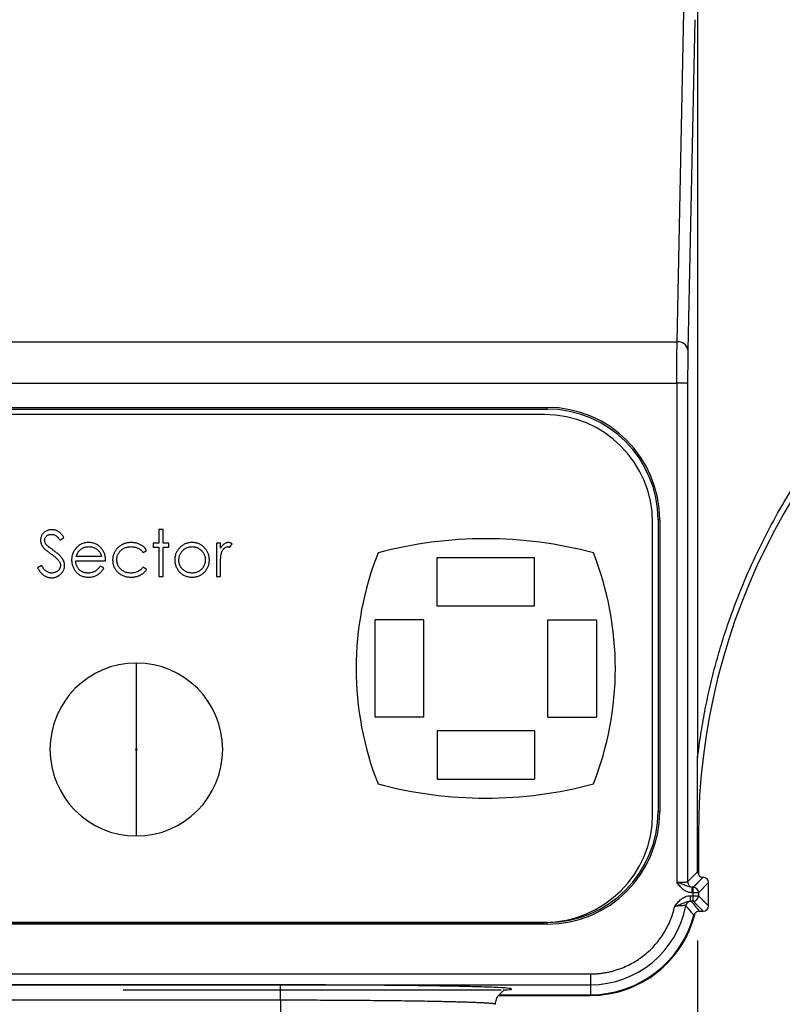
# Model space of a CAD drawing. Header units: millimetres. Extents: x 32 to 1365, y 32 to 1048.
# Tile 10 of 27: x 472 to 542, y 382 to 473. Entities that reach past the tile are written whole.
import ezdxf

# ---------------------------------------------------------------- set-up
doc = ezdxf.new("R2010")
doc.units = ezdxf.units.MM
doc.header["$LTSCALE"] = 5
doc.layers.add('DIMENSIONS', color=140, linetype='Continuous', lineweight=25)
doc.styles.add('SLDTEXTSTYLE0', font='TXT', dxfattribs={"width": 0.7})
doc.dimstyles.new('SLDDIMSTYLE1', dxfattribs={"dimtxt": 10.790039, "dimasz": 16.51, "dimexe": 0, "dimexo": 0.0625, "dimgap": 2.69751, "dimtad": 0, "dimtih": 1, "dimtoh": 1, "dimlfac": 0.5, "dimrnd": 1e-09, "dimzin": 12, "dimdsep": 46, "dimtxsty": 'SLDTEXTSTYLE0', "dimsah": 1, "dimcen": 0.09, "dimadec": 0, "dimazin": 3, "dimtfac": 1, "dimtofl": 0, "dimtmove": 0, "dimatfit": 3, "dimfxl": 0, "dimfrac": 2, "dimtolj": 1, "dimtzin": 12, "dimarcsym": 0})
doc.dimstyles.new('SLDDIMSTYLE2', dxfattribs={"dimtxt": 10.790039, "dimasz": 16.51, "dimexe": 0, "dimexo": 0.0625, "dimgap": 2.69751, "dimtad": 0, "dimtih": 1, "dimtoh": 1, "dimlfac": 0.5, "dimrnd": 1e-09, "dimzin": 12, "dimdsep": 46, "dimtxsty": 'SLDTEXTSTYLE0', "dimsah": 1, "dimcen": 0, "dimadec": 0, "dimazin": 3, "dimtfac": 1, "dimtofl": 0, "dimtmove": 0, "dimatfit": 3, "dimfxl": 0, "dimfrac": 2, "dimtolj": 1, "dimtzin": 12, "dimarcsym": 0})

# ---------------------------------------------------------------- blocks, each defined once
blk = doc.blocks.new('_D_2')
at = {"layer": 'DIMENSIONS'}
for p, q in [((665.642, 622.781), (665.642, 305.759)), ((534.572, 387.57), (534.572, 305.759)), ((534.572, 321.634), (569.197, 321.634)), ((583.818, 321.634), (580.194, 321.634)), ((580.194, 321.634), (580.194, 304.485)), ((615.881, 321.634), (619.504, 321.634)), ((619.504, 321.634), (619.504, 304.485)), ((665.642, 321.634), (630.502, 321.634)), ((580.194, 304.485), (583.818, 304.485)), ((619.504, 304.485), (615.881, 304.485))]:
    blk.add_line(p, q, dxfattribs=at)
for points in [[(534.572, 321.634), (551.082, 319.094), (551.082, 324.174)], [(665.642, 321.634), (649.132, 324.174), (649.132, 319.094)]]:
    blk.add_solid(points, dxfattribs=at)
at = {"layer": 'DIMENSIONS', "char_height": 10.5833, "attachment_point": 1, "style": 'SLDTEXTSTYLE0'}
for s, insert in [('65.5', (583.818, 337.693)), ('2.58', (583.818, 318.128))]:
    blk.add_mtext(s, dxfattribs=dict(at, insert=insert))
blk = doc.blocks.new('_D_7')
at = {"layer": 'DIMENSIONS'}
for p, q in [((402.712, 387.57), (402.712, 305.759)), ((534.572, 387.57), (534.572, 305.759)), ((402.712, 321.634), (438.107, 321.634)), ((452.728, 321.634), (449.104, 321.634)), ((449.104, 321.634), (449.104, 304.485)), ((484.791, 321.634), (488.415, 321.634)), ((488.415, 321.634), (488.415, 304.485)), ((534.572, 321.634), (499.412, 321.634)), ((449.104, 304.485), (452.728, 304.485)), ((488.415, 304.485), (484.791, 304.485))]:
    blk.add_line(p, q, dxfattribs=at)
for points in [[(402.712, 321.634), (419.222, 319.094), (419.222, 324.174)], [(534.572, 321.634), (518.062, 324.174), (518.062, 319.094)]]:
    blk.add_solid(points, dxfattribs=at)
at = {"layer": 'DIMENSIONS', "char_height": 10.5833, "attachment_point": 1, "style": 'SLDTEXTSTYLE0'}
for s, insert in [('65.9', (452.728, 337.693)), ('2.60', (452.728, 318.128))]:
    blk.add_mtext(s, dxfattribs=dict(at, insert=insert))
blk = doc.blocks.new('_D_11')
at = {"layer": 'DIMENSIONS'}
for p, q in [((357.029, 461.48), (270.77, 358.627)), ((197.558, 360.146), (193.935, 360.146)), ((193.935, 360.146), (193.935, 342.997)), ((229.622, 360.146), (233.245, 360.146)), ((233.245, 360.146), (233.245, 342.997)), ((270.77, 358.627), (239.02, 358.627)), ((193.935, 342.997), (197.558, 342.997)), ((233.245, 342.997), (229.622, 342.997))]:
    blk.add_line(p, q, dxfattribs=at)
blk.add_solid([(357.029, 461.48), (344.474, 450.462), (348.366, 447.198)], dxfattribs=at)
at = {"layer": 'DIMENSIONS', "char_height": 10.5833, "attachment_point": 1, "style": 'SLDTEXTSTYLE0'}
for s, insert in [('R113.9', (188.161, 376.204)), ('4.48', (197.558, 356.639))]:
    blk.add_mtext(s, dxfattribs=dict(at, insert=insert))

msp = doc.modelspace()

# ---------------------------------------------------------------- linework, layer by layer
for p, q in [((534.572, 475.049), (534.572, 404.515)), ((532.672, 442.984), (533.308, 473.55)), ((534.308, 472.784), (533.672, 442.218)), ((404.612, 442.984), (532.672, 442.984)), ((404.637, 439.153), (532.647, 439.153)), ((532.647, 439.153), (532.647, 392.969)), ((533.647, 439.153), (532.647, 439.153)), ((533.647, 439.153), (533.647, 392.994)), ((416.642, 436.904), (520.642, 436.904)), ((416.642, 436.747), (520.642, 436.747)), ((520.642, 436.747), (520.642, 436.904)), ((520.404, 436.247), (416.804, 436.247)), ((531.062, 426.485), (530.904, 426.485)), ((530.904, 426.485), (530.904, 399.49)), ((531.062, 426.485), (531.062, 399.49)), ((485.078, 425.589), (484.698, 425.589)), ((484.698, 425.589), (484.698, 424.341)), ((485.078, 424.341), (485.078, 425.589)), ((530.404, 399.247), (530.404, 426.247)), ((475.563, 424.612), (475.906, 424.872)), ((484.698, 424.341), (484.156, 424.341)), ((484.156, 424.341), (484.156, 423.961)), ((484.156, 423.961), (484.698, 423.961)), ((484.698, 423.961), (484.698, 421.247)), ((485.621, 424.341), (485.078, 424.341)), ((485.078, 421.247), (485.078, 423.961)), ((485.078, 423.961), (485.621, 423.961)), ((485.621, 423.961), (485.621, 424.341)), ((490.397, 424.341), (490.017, 424.341)), ((490.017, 424.341), (490.017, 421.247)), ((490.397, 423.885), (490.397, 424.341)), ((491.274, 423.96), (491.483, 424.289)), ((479.38, 423.092), (477.032, 423.092)), ((483.241, 423.472), (483.559, 423.67)), ((510.454, 418.497), (510.454, 422.997)), ((510.454, 422.997), (519.454, 422.997)), ((519.454, 418.497), (519.454, 422.997)), ((473.822, 422.278), (473.464, 422.064)), ((476.992, 422.712), (479.76, 422.712)), ((479.597, 422.047), (479.259, 422.224)), ((483.559, 421.907), (483.241, 422.115)), ((490.397, 421.247), (490.397, 422.287)), ((484.698, 421.247), (485.078, 421.247)), ((490.017, 421.247), (490.397, 421.247)), ((519.454, 418.497), (510.454, 418.497)), ((509.204, 417.247), (504.704, 417.247)), ((504.704, 408.247), (504.704, 417.247)), ((509.204, 417.247), (509.204, 408.247)), ((520.704, 417.247), (525.204, 417.247)), ((520.704, 408.247), (520.704, 417.247)), ((525.204, 417.247), (525.204, 408.247)), ((482.604, 405.31), (482.604, 413.247)), ((509.204, 408.247), (504.704, 408.247)), ((520.704, 408.247), (525.204, 408.247)), ((510.454, 406.997), (510.454, 402.497)), ((510.454, 406.997), (519.454, 406.997)), ((519.454, 406.997), (519.454, 402.497)), ((482.604, 397.247), (482.604, 405.184)), ((534.572, 393.92), (534.572, 404.515)), ((510.454, 402.497), (519.454, 402.497)), ((530.904, 399.49), (531.062, 399.49)), ((534.642, 397.313), (534.572, 397.313)), ((534.642, 397.313), (534.642, 393.665)), ((533.647, 392.994), (534.572, 393.92)), ((535.072, 393.42), (534.147, 392.494)), ((534.156, 392.486), (535.09, 393.42)), ((534.656, 391.986), (535.59, 392.92)), ((535.09, 393.42), (535.072, 393.42)), ((535.59, 390.776), (535.59, 392.92)), ((534.055, 392.486), (534.156, 392.486)), ((534.055, 391.986), (534.055, 392.486)), ((534.156, 391.986), (534.055, 391.986)), ((534.156, 391.986), (534.156, 392.486)), ((534.156, 391.71), (534.156, 391.986)), ((534.656, 391.986), (534.156, 391.986)), ((534.656, 391.986), (534.656, 391.71)), ((533.888, 391.71), (534.156, 391.71)), ((533.888, 391.71), (533.888, 391.211)), ((534.156, 391.211), (533.888, 391.211)), ((534.156, 391.211), (534.156, 391.71)), ((534.156, 391.71), (534.656, 391.71)), ((535.09, 390.277), (534.156, 391.211)), ((534.656, 391.71), (535.59, 390.776)), ((534.717, 390.277), (535.09, 390.277)), ((520.642, 389.228), (416.642, 389.228)), ((416.804, 389.247), (520.404, 389.247)), ((520.642, 389.07), (520.642, 389.228)), ((520.642, 389.07), (416.642, 389.07)), ((412.642, 384.472), (524.642, 384.472)), ((524.642, 384.472), (524.642, 383.472)), ((412.642, 383.472), (524.642, 383.472)), ((495.942, 383.456), (441.342, 383.456)), ((516.372, 382.977), (481.384, 382.977)), ((495.942, 382.035), (495.942, 383.456)), ((516.575, 382.989), (516.757, 382.999)), ((524.642, 383.472), (524.642, 382.547)), ((495.942, 382.035), (441.342, 382.035)), ((495.942, 382.035), (495.942, 378.695)), ((516.165, 382.477), (524.642, 382.477)), ((516.211, 382.547), (524.642, 382.547)), ((524.642, 382.477), (524.642, 382.547))]:
    msp.add_line(p, q)
for centre, radius, start, end in [((594.642, 397.313), 60, 123.95956, 180), ((532.765, 442.069), 0.919, 9.29481, 95.78932), ((520.642, 426.485), 10.419, 0, 90), ((520.642, 426.485), 10.262, 0, 90), ((520.404, 426.247), 10, 0, 90), ((514.954, 386.111), 38.637, 75.04418, 104.95582), ((532.137, 412.747), 29.183, 158.50906, 180), ((497.772, 412.747), 29.183, 338.50906, 21.49094), ((482.604, 405.247), 8, 90, 270), ((482.604, 405.247), 8, 270, 90), ((532.137, 412.747), 29.183, 180, 201.49094), ((514.954, 439.384), 38.637, 255.04418, 284.95582), ((520.404, 399.247), 10, 270, 0), ((520.642, 399.49), 10.419, 270, 0), ((520.642, 399.49), 10.262, 270, 0), ((534.147, 392.994), 0.5, 180.02044, 269.97956), ((534.155, 391.986), 0.5, 0.02044, 89.97956), ((533.98, 390.702), 0.5, 90.01623, 169.2198), ((534.155, 391.711), 0.5, 270.02044, 359.97956), ((524.642, 392.477), 9.005, 270, 349.23603), ((524.642, 392.477), 10, 270, 346.10199), ((524.642, 392.477), 9.93, 270, 344.99408)]:
    msp.add_arc(centre, radius, start, end)
for centre, major_axis in [((535.073, 393.92), (0.354, 0.354)), ((535.09, 392.92), (-0.354, -0.354)), ((535.09, 390.777), (-0.354, 0.354))]:
    msp.add_ellipse(centre, major_axis=major_axis, ratio=0.999695, start_param=2.356347, end_param=3.926839)
for points, knots in [([(534.572, 404.515), (534.617, 404.87), (534.705, 405.579), (534.862, 406.639), (535.036, 407.695), (535.228, 408.746), (535.439, 409.793), (535.669, 410.836), (535.917, 411.875), (536.183, 412.91), (536.468, 413.94), (536.771, 414.966), (537.093, 415.988), (538.014, 418.742), (539.798, 423.14), (542.923, 428.93), (546.651, 434.352), (549.987, 438.215), (552.539, 440.778), (554.102, 442.239), (555.713, 443.643), (557.374, 444.988), (559.082, 446.279), (560.258, 447.089), (560.847, 447.494)], [0, 0, 0, 0, 0.020652, 0.041272, 0.061867, 0.082443, 0.103006, 0.123564, 0.144122, 0.164687, 0.185266, 0.205865, 0.22649, 0.247148, 0.373556, 0.500005, 0.626413, 0.752862, 0.794132, 0.835301, 0.876421, 0.917542, 0.958718, 1, 1, 1, 1]), ([(532.647, 439.153), (532.647, 439.258), (532.647, 439.469), (532.648, 439.786), (532.648, 440.103), (532.649, 440.42), (532.651, 440.735), (532.652, 441.047), (532.654, 441.353), (532.657, 441.653), (532.659, 441.944), (532.662, 442.225), (532.665, 442.493), (532.668, 442.749), (532.671, 442.905), (532.672, 442.984)], [0, 0, 0, 0, 0.072045, 0.144903, 0.218574, 0.293058, 0.368355, 0.444465, 0.521387, 0.599123, 0.677672, 0.757034, 0.83721, 0.918198, 1, 1, 1, 1]), ([(533.672, 442.218), (533.671, 442.153), (533.668, 442.025), (533.665, 441.815), (533.661, 441.592), (533.658, 441.356), (533.656, 441.106), (533.653, 440.76), (533.65, 440.305), (533.647, 439.736), (533.647, 439.348), (533.647, 439.153)], [0, 0, 0, 0, 0.084022, 0.167185, 0.249933, 0.332715, 0.41598, 0.500168, 0.667244, 0.832653, 1, 1, 1, 1]), ([(474.778, 425.589), (474.731, 425.587), (474.639, 425.584), (474.502, 425.56), (474.371, 425.517), (474.247, 425.461), (474.133, 425.39), (474.029, 425.308), (473.942, 425.21), (473.866, 425.104), (473.808, 424.987), (473.766, 424.864), (473.74, 424.734), (473.737, 424.646), (473.735, 424.601)], [0, 0, 0, 0, 0.088011, 0.173453, 0.258981, 0.344477, 0.428624, 0.510285, 0.591203, 0.672539, 0.75372, 0.83422, 0.916215, 1, 1, 1, 1]), ([(475.906, 424.872), (475.882, 424.905), (475.835, 424.97), (475.762, 425.06), (475.691, 425.143), (475.621, 425.217), (475.551, 425.284), (475.483, 425.342), (475.415, 425.393), (475.327, 425.449), (475.214, 425.505), (475.073, 425.554), (474.927, 425.584), (474.828, 425.587), (474.778, 425.589)], [0, 0, 0, 0, 0.08781, 0.171287, 0.249314, 0.322873, 0.391692, 0.456396, 0.516354, 0.573206, 0.68117, 0.786748, 0.892767, 1, 1, 1, 1]), ([(474.115, 424.619), (474.117, 424.655), (474.121, 424.727), (474.155, 424.829), (474.211, 424.922), (474.288, 425.003), (474.38, 425.071), (474.488, 425.12), (474.608, 425.15), (474.692, 425.153), (474.736, 425.155)], [0, 0, 0, 0, 0.119226, 0.234105, 0.349644, 0.471586, 0.597629, 0.724097, 0.856927, 1, 1, 1, 1]), ([(474.736, 425.155), (474.771, 425.153), (474.84, 425.151), (474.941, 425.131), (475.037, 425.097), (475.115, 425.058), (475.176, 425.018), (475.225, 424.981), (475.275, 424.937), (475.328, 424.885), (475.384, 424.828), (475.441, 424.762), (475.502, 424.69), (475.542, 424.639), (475.563, 424.612)], [0, 0, 0, 0, 0.101455, 0.200408, 0.298802, 0.39856, 0.451527, 0.511449, 0.576801, 0.647817, 0.725816, 0.810371, 0.901531, 1, 1, 1, 1]), ([(473.735, 424.601), (473.736, 424.572), (473.737, 424.515), (473.748, 424.43), (473.767, 424.347), (473.794, 424.266), (473.826, 424.185), (473.868, 424.107), (473.916, 424.03), (473.953, 423.981), (473.972, 423.956)], [0, 0, 0, 0, 0.122447, 0.244606, 0.366278, 0.487333, 0.611736, 0.737441, 0.866493, 1, 1, 1, 1]), ([(473.972, 423.956), (473.985, 423.94), (474.015, 423.905), (474.069, 423.85), (474.137, 423.789), (474.217, 423.721), (474.31, 423.645), (474.417, 423.563), (474.536, 423.473), (474.621, 423.412), (474.666, 423.381)], [0, 0, 0, 0, 0.069218, 0.154169, 0.25448, 0.371643, 0.504432, 0.652918, 0.818465, 1, 1, 1, 1]), ([(474.394, 424.072), (474.369, 424.096), (474.322, 424.143), (474.26, 424.214), (474.211, 424.283), (474.174, 424.35), (474.147, 424.417), (474.13, 424.484), (474.117, 424.551), (474.116, 424.596), (474.115, 424.619)], [0, 0, 0, 0, 0.165744, 0.313927, 0.446588, 0.565884, 0.677061, 0.785254, 0.892715, 1, 1, 1, 1]), ([(474.963, 423.65), (474.925, 423.677), (474.853, 423.729), (474.751, 423.802), (474.661, 423.866), (474.584, 423.923), (474.519, 423.972), (474.466, 424.012), (474.425, 424.044), (474.403, 424.064), (474.394, 424.072)], [0, 0, 0, 0, 0.198317, 0.375062, 0.531211, 0.666498, 0.781906, 0.875048, 0.947406, 1, 1, 1, 1]), ([(476.968, 423.818), (476.94, 423.78), (476.883, 423.705), (476.811, 423.585), (476.749, 423.461), (476.699, 423.334), (476.66, 423.202), (476.632, 423.066), (476.616, 422.927), (476.613, 422.833), (476.612, 422.785)], [0, 0, 0, 0, 0.127652, 0.253422, 0.376704, 0.499449, 0.622572, 0.746232, 0.871955, 1, 1, 1, 1]), ([(478.177, 424.395), (478.115, 424.393), (477.995, 424.389), (477.818, 424.363), (477.652, 424.317), (477.495, 424.254), (477.348, 424.172), (477.209, 424.073), (477.082, 423.954), (477.006, 423.864), (476.968, 423.818)], [0, 0, 0, 0, 0.133158, 0.260241, 0.383675, 0.50466, 0.625357, 0.746411, 0.871165, 1, 1, 1, 1]), ([(477.032, 423.092), (477.042, 423.127), (477.063, 423.193), (477.1, 423.289), (477.14, 423.378), (477.184, 423.461), (477.232, 423.537), (477.284, 423.606), (477.339, 423.67), (477.379, 423.707), (477.4, 423.725)], [0, 0, 0, 0, 0.145333, 0.282482, 0.414465, 0.541291, 0.6615, 0.77742, 0.890016, 1, 1, 1, 1]), ([(477.4, 423.725), (477.428, 423.748), (477.484, 423.794), (477.573, 423.854), (477.667, 423.903), (477.765, 423.945), (477.867, 423.976), (477.973, 423.999), (478.084, 424.013), (478.159, 424.014), (478.197, 424.015)], [0, 0, 0, 0, 0.125961, 0.249331, 0.370902, 0.494008, 0.615838, 0.740859, 0.868908, 1, 1, 1, 1]), ([(479.423, 423.786), (479.384, 423.835), (479.306, 423.93), (479.173, 424.054), (479.032, 424.16), (478.88, 424.246), (478.718, 424.313), (478.547, 424.36), (478.365, 424.39), (478.241, 424.393), (478.177, 424.395)], [0, 0, 0, 0, 0.129891, 0.255257, 0.377248, 0.497742, 0.61812, 0.740967, 0.86796, 1, 1, 1, 1]), ([(478.197, 424.015), (478.243, 424.014), (478.335, 424.012), (478.472, 423.988), (478.606, 423.953), (478.734, 423.902), (478.854, 423.841), (478.964, 423.769), (479.061, 423.689), (479.146, 423.597), (479.22, 423.493), (479.283, 423.374), (479.339, 423.24), (479.366, 423.143), (479.38, 423.092)], [0, 0, 0, 0, 0.085526, 0.16996, 0.254613, 0.339732, 0.423362, 0.503109, 0.580405, 0.6556, 0.732499, 0.814769, 0.90376, 1, 1, 1, 1]), ([(479.76, 422.712), (479.758, 422.765), (479.755, 422.868), (479.739, 423.02), (479.712, 423.164), (479.674, 423.302), (479.628, 423.434), (479.57, 423.558), (479.503, 423.677), (479.45, 423.749), (479.423, 423.786)], [0, 0, 0, 0, 0.137842, 0.270382, 0.39846, 0.52275, 0.643826, 0.763745, 0.881478, 1, 1, 1, 1]), ([(482.143, 424.395), (482.102, 424.394), (482.022, 424.393), (481.904, 424.382), (481.789, 424.367), (481.677, 424.342), (481.568, 424.313), (481.461, 424.276), (481.358, 424.233), (481.258, 424.183), (481.162, 424.127), (481.07, 424.066), (480.984, 424), (480.905, 423.928), (480.829, 423.852), (480.76, 423.77), (480.694, 423.683), (480.635, 423.591), (480.583, 423.495), (480.537, 423.397), (480.498, 423.297), (480.467, 423.195), (480.44, 423.092), (480.425, 422.985), (480.412, 422.878), (480.411, 422.805), (480.411, 422.768)], [0, 0, 0, 0, 0.045769, 0.090405, 0.134022, 0.177193, 0.219957, 0.262249, 0.304554, 0.346762, 0.38863, 0.430157, 0.470985, 0.511317, 0.551813, 0.592449, 0.633145, 0.67459, 0.715827, 0.756474, 0.796993, 0.837169, 0.877364, 0.917864, 0.958709, 1, 1, 1, 1]), ([(480.791, 422.802), (480.792, 422.844), (480.794, 422.925), (480.813, 423.045), (480.841, 423.161), (480.883, 423.27), (480.936, 423.377), (481.002, 423.477), (481.078, 423.573), (481.166, 423.663), (481.263, 423.746), (481.367, 423.817), (481.477, 423.879), (481.593, 423.929), (481.715, 423.967), (481.843, 423.995), (481.977, 424.011), (482.068, 424.014), (482.115, 424.015)], [0, 0, 0, 0, 0.061906, 0.122282, 0.181243, 0.239687, 0.298403, 0.358078, 0.419262, 0.482458, 0.54645, 0.609183, 0.671752, 0.734538, 0.798031, 0.863079, 0.930478, 1, 1, 1, 1]), ([(482.115, 424.015), (482.173, 424.013), (482.286, 424.01), (482.451, 423.984), (482.607, 423.942), (482.754, 423.883), (482.891, 423.806), (483.018, 423.711), (483.137, 423.601), (483.206, 423.516), (483.241, 423.472)], [0, 0, 0, 0, 0.134005, 0.26153, 0.385391, 0.506636, 0.626494, 0.747416, 0.871676, 1, 1, 1, 1]), ([(483.559, 423.67), (483.535, 423.708), (483.489, 423.782), (483.407, 423.884), (483.318, 423.976), (483.221, 424.057), (483.115, 424.129), (482.999, 424.195), (482.871, 424.252), (482.735, 424.303), (482.592, 424.345), (482.444, 424.373), (482.294, 424.392), (482.193, 424.394), (482.143, 424.395)], [0, 0, 0, 0, 0.080267, 0.158563, 0.234587, 0.309802, 0.386398, 0.466024, 0.549934, 0.637951, 0.72809, 0.817919, 0.908731, 1, 1, 1, 1]), ([(486.588, 423.883), (486.554, 423.844), (486.487, 423.767), (486.401, 423.642), (486.327, 423.512), (486.268, 423.377), (486.221, 423.237), (486.188, 423.091), (486.168, 422.94), (486.165, 422.837), (486.164, 422.785)], [0, 0, 0, 0, 0.128411, 0.253759, 0.377286, 0.498912, 0.621321, 0.744762, 0.871081, 1, 1, 1, 1]), ([(486.544, 422.783), (486.545, 422.825), (486.547, 422.907), (486.565, 423.028), (486.593, 423.145), (486.631, 423.257), (486.683, 423.364), (486.745, 423.466), (486.819, 423.564), (486.902, 423.656), (486.993, 423.74), (487.091, 423.813), (487.192, 423.876), (487.298, 423.927), (487.409, 423.966), (487.524, 423.994), (487.643, 424.012), (487.724, 424.014), (487.765, 424.015)], [0, 0, 0, 0, 0.065164, 0.128232, 0.190209, 0.251687, 0.312668, 0.374443, 0.437599, 0.502359, 0.567416, 0.63022, 0.69162, 0.752601, 0.812835, 0.873956, 0.936154, 1, 1, 1, 1]), ([(487.767, 424.395), (487.709, 424.394), (487.594, 424.391), (487.427, 424.365), (487.267, 424.326), (487.115, 424.269), (486.97, 424.197), (486.834, 424.108), (486.704, 424.005), (486.627, 423.924), (486.588, 423.883)], [0, 0, 0, 0, 0.1313, 0.258712, 0.382089, 0.503564, 0.625181, 0.747287, 0.871502, 1, 1, 1, 1]), ([(487.765, 424.015), (487.806, 424.014), (487.886, 424.011), (488.005, 423.994), (488.12, 423.966), (488.231, 423.927), (488.336, 423.876), (488.438, 423.813), (488.535, 423.74), (488.626, 423.656), (488.711, 423.565), (488.783, 423.466), (488.847, 423.364), (488.898, 423.257), (488.937, 423.145), (488.965, 423.028), (488.983, 422.907), (488.985, 422.825), (488.986, 422.783)], [0, 0, 0, 0, 0.063427, 0.125645, 0.186359, 0.247027, 0.307631, 0.36905, 0.431875, 0.496953, 0.56203, 0.625207, 0.687231, 0.748232, 0.80973, 0.871726, 0.934815, 1, 1, 1, 1]), ([(488.942, 423.885), (488.903, 423.926), (488.825, 424.006), (488.696, 424.11), (488.56, 424.198), (488.416, 424.271), (488.264, 424.326), (488.105, 424.365), (487.939, 424.391), (487.825, 424.394), (487.767, 424.395)], [0, 0, 0, 0, 0.128486, 0.253129, 0.375307, 0.496196, 0.617866, 0.741668, 0.868249, 1, 1, 1, 1]), ([(489.366, 422.785), (489.365, 422.837), (489.362, 422.94), (489.342, 423.092), (489.309, 423.238), (489.262, 423.379), (489.203, 423.514), (489.129, 423.644), (489.043, 423.769), (488.976, 423.846), (488.942, 423.885)], [0, 0, 0, 0, 0.129366, 0.255435, 0.378632, 0.501466, 0.623494, 0.746166, 0.871843, 1, 1, 1, 1]), ([(491.152, 424.395), (491.118, 424.393), (491.05, 424.39), (490.949, 424.367), (490.851, 424.329), (490.753, 424.276), (490.659, 424.205), (490.568, 424.116), (490.479, 424.009), (490.425, 423.928), (490.397, 423.885)], [0, 0, 0, 0, 0.107158, 0.213886, 0.324683, 0.439459, 0.561633, 0.693888, 0.839941, 1, 1, 1, 1]), ([(490.465, 423.348), (490.473, 423.376), (490.488, 423.43), (490.514, 423.507), (490.543, 423.578), (490.574, 423.644), (490.608, 423.705), (490.644, 423.76), (490.682, 423.809), (490.737, 423.865), (490.807, 423.924), (490.896, 423.976), (490.987, 424.009), (491.049, 424.013), (491.08, 424.015)], [0, 0, 0, 0, 0.08796, 0.171717, 0.250668, 0.325882, 0.396881, 0.463575, 0.52807, 0.589688, 0.704809, 0.808662, 0.906193, 1, 1, 1, 1]), ([(491.08, 424.015), (491.094, 424.014), (491.124, 424.013), (491.17, 424.002), (491.221, 423.983), (491.256, 423.968), (491.274, 423.96)], [0, 0, 0, 0, 0.205017, 0.43977, 0.704861, 1, 1, 1, 1]), ([(491.483, 424.289), (491.454, 424.305), (491.4, 424.336), (491.315, 424.37), (491.233, 424.391), (491.178, 424.393), (491.152, 424.395)], [0, 0, 0, 0, 0.279676, 0.536477, 0.774722, 1, 1, 1, 1]), ([(474.666, 423.381), (474.71, 423.349), (474.796, 423.286), (474.919, 423.194), (475.03, 423.103), (475.132, 423.018), (475.221, 422.935), (475.302, 422.857), (475.37, 422.781), (475.41, 422.73), (475.429, 422.706)], [0, 0, 0, 0, 0.160916, 0.311864, 0.451624, 0.581074, 0.700802, 0.81047, 0.909721, 1, 1, 1, 1]), ([(475.96, 422.284), (475.958, 422.338), (475.952, 422.447), (475.91, 422.608), (475.843, 422.77), (475.765, 422.901), (475.688, 423.008), (475.617, 423.092), (475.536, 423.178), (475.443, 423.267), (475.339, 423.36), (475.225, 423.455), (475.098, 423.552), (475.009, 423.617), (474.963, 423.65)], [0, 0, 0, 0, 0.091505, 0.18546, 0.283652, 0.388732, 0.445767, 0.508091, 0.575665, 0.648679, 0.727604, 0.812227, 0.903028, 1, 1, 1, 1]), ([(490.397, 422.287), (490.397, 422.351), (490.397, 422.473), (490.401, 422.647), (490.406, 422.805), (490.414, 422.946), (490.422, 423.071), (490.434, 423.178), (490.447, 423.27), (490.459, 423.324), (490.465, 423.348)], [0, 0, 0, 0, 0.179823, 0.343762, 0.491834, 0.624109, 0.7414, 0.843062, 0.929145, 1, 1, 1, 1]), ([(473.464, 422.064), (473.486, 422.023), (473.529, 421.945), (473.599, 421.833), (473.669, 421.731), (473.741, 421.637), (473.814, 421.552), (473.89, 421.476), (473.966, 421.409), (474.045, 421.351), (474.126, 421.301), (474.209, 421.257), (474.293, 421.221), (474.381, 421.191), (474.47, 421.167), (474.562, 421.151), (474.656, 421.14), (474.719, 421.139), (474.751, 421.138)], [0, 0, 0, 0, 0.082462, 0.160389, 0.234627, 0.304962, 0.372025, 0.435706, 0.496296, 0.554178, 0.610759, 0.666206, 0.72128, 0.775841, 0.830822, 0.886304, 0.942792, 1, 1, 1, 1]), ([(474.751, 421.573), (474.708, 421.575), (474.621, 421.579), (474.493, 421.614), (474.369, 421.67), (474.25, 421.749), (474.135, 421.849), (474.025, 421.972), (473.919, 422.116), (473.855, 422.223), (473.822, 422.278)], [0, 0, 0, 0, 0.106389, 0.213103, 0.322567, 0.437678, 0.561453, 0.695354, 0.840996, 1, 1, 1, 1]), ([(475.581, 422.29), (475.579, 422.259), (475.576, 422.198), (475.557, 422.107), (475.523, 422.02), (475.479, 421.935), (475.421, 421.856), (475.35, 421.785), (475.269, 421.721), (475.175, 421.669), (475.075, 421.626), (474.97, 421.595), (474.862, 421.576), (474.788, 421.574), (474.751, 421.573)], [0, 0, 0, 0, 0.076033, 0.150665, 0.227284, 0.306018, 0.386166, 0.467334, 0.551657, 0.639844, 0.729912, 0.81907, 0.908736, 1, 1, 1, 1]), ([(474.751, 421.138), (474.793, 421.139), (474.874, 421.141), (474.993, 421.158), (475.108, 421.185), (475.218, 421.222), (475.323, 421.27), (475.424, 421.329), (475.519, 421.399), (475.609, 421.478), (475.691, 421.564), (475.763, 421.656), (475.825, 421.751), (475.874, 421.851), (475.913, 421.953), (475.94, 422.061), (475.958, 422.171), (475.96, 422.246), (475.96, 422.284)], [0, 0, 0, 0, 0.06698, 0.131741, 0.195337, 0.257813, 0.319762, 0.382419, 0.446046, 0.511331, 0.576499, 0.638854, 0.699886, 0.759744, 0.81908, 0.878225, 0.938516, 1, 1, 1, 1]), ([(475.429, 422.706), (475.452, 422.672), (475.496, 422.607), (475.544, 422.503), (475.575, 422.397), (475.579, 422.325), (475.581, 422.29)], [0, 0, 0, 0, 0.271444, 0.522842, 0.765277, 1, 1, 1, 1]), ([(476.612, 422.785), (476.613, 422.735), (476.616, 422.634), (476.635, 422.486), (476.667, 422.341), (476.714, 422.201), (476.771, 422.064), (476.842, 421.931), (476.926, 421.803), (477.022, 421.68), (477.129, 421.565), (477.248, 421.466), (477.377, 421.381), (477.516, 421.311), (477.665, 421.258), (477.824, 421.22), (477.992, 421.197), (478.108, 421.194), (478.168, 421.193)], [0, 0, 0, 0, 0.061017, 0.12108, 0.180068, 0.23919, 0.298706, 0.358881, 0.420369, 0.483448, 0.546566, 0.608699, 0.670186, 0.731865, 0.795203, 0.860371, 0.928421, 1, 1, 1, 1]), ([(478.12, 421.573), (478.082, 421.574), (478.005, 421.575), (477.894, 421.591), (477.786, 421.616), (477.684, 421.651), (477.586, 421.696), (477.493, 421.751), (477.406, 421.817), (477.322, 421.891), (477.248, 421.974), (477.181, 422.062), (477.125, 422.157), (477.079, 422.257), (477.041, 422.362), (477.014, 422.474), (476.997, 422.592), (476.994, 422.672), (476.992, 422.712)], [0, 0, 0, 0, 0.064996, 0.127669, 0.188951, 0.249055, 0.309071, 0.369222, 0.430175, 0.492602, 0.555347, 0.616963, 0.678171, 0.739247, 0.801609, 0.865524, 0.931615, 1, 1, 1, 1]), ([(479.259, 422.224), (479.231, 422.182), (479.178, 422.103), (479.093, 421.997), (479.014, 421.908), (478.934, 421.837), (478.851, 421.779), (478.763, 421.728), (478.667, 421.682), (478.564, 421.643), (478.456, 421.612), (478.346, 421.589), (478.234, 421.575), (478.158, 421.573), (478.12, 421.573)], [0, 0, 0, 0, 0.110204, 0.207935, 0.294694, 0.369732, 0.440831, 0.514251, 0.59139, 0.672274, 0.754341, 0.836121, 0.917408, 1, 1, 1, 1]), ([(478.168, 421.193), (478.221, 421.194), (478.326, 421.196), (478.478, 421.214), (478.622, 421.244), (478.758, 421.285), (478.886, 421.339), (479.007, 421.404), (479.122, 421.479), (479.23, 421.565), (479.333, 421.664), (479.428, 421.779), (479.518, 421.906), (479.57, 421.999), (479.597, 422.047)], [0, 0, 0, 0, 0.091199, 0.178106, 0.261328, 0.341557, 0.420008, 0.498097, 0.5754, 0.653645, 0.734126, 0.818339, 0.90663, 1, 1, 1, 1]), ([(480.411, 422.768), (480.412, 422.715), (480.415, 422.608), (480.439, 422.453), (480.476, 422.303), (480.53, 422.16), (480.598, 422.022), (480.682, 421.892), (480.78, 421.766), (480.893, 421.65), (481.016, 421.542), (481.15, 421.448), (481.291, 421.369), (481.44, 421.304), (481.597, 421.254), (481.761, 421.219), (481.934, 421.196), (482.051, 421.194), (482.111, 421.193)], [0, 0, 0, 0, 0.062366, 0.123016, 0.18218, 0.241315, 0.30026, 0.359833, 0.421027, 0.48433, 0.548024, 0.610609, 0.672995, 0.73555, 0.798904, 0.863665, 0.930441, 1, 1, 1, 1]), ([(482.117, 421.573), (482.056, 421.575), (481.936, 421.578), (481.761, 421.609), (481.594, 421.659), (481.439, 421.729), (481.295, 421.817), (481.167, 421.923), (481.056, 422.045), (480.961, 422.181), (480.886, 422.328), (480.831, 422.482), (480.797, 422.641), (480.793, 422.748), (480.791, 422.802)], [0, 0, 0, 0, 0.090995, 0.178471, 0.263762, 0.348667, 0.432135, 0.513403, 0.594976, 0.677471, 0.759679, 0.840035, 0.919475, 1, 1, 1, 1]), ([(482.111, 421.193), (482.15, 421.193), (482.228, 421.194), (482.343, 421.204), (482.455, 421.218), (482.563, 421.238), (482.668, 421.264), (482.769, 421.297), (482.868, 421.335), (482.963, 421.379), (483.054, 421.428), (483.14, 421.483), (483.223, 421.541), (483.299, 421.605), (483.371, 421.673), (483.439, 421.746), (483.502, 421.824), (483.54, 421.879), (483.559, 421.907)], [0, 0, 0, 0, 0.069989, 0.138173, 0.205171, 0.270235, 0.334578, 0.397462, 0.460097, 0.522258, 0.583527, 0.644144, 0.704068, 0.763043, 0.821803, 0.880931, 0.940367, 1, 1, 1, 1]), ([(483.241, 422.115), (483.204, 422.072), (483.132, 421.987), (483.01, 421.877), (482.881, 421.782), (482.743, 421.705), (482.598, 421.646), (482.444, 421.603), (482.283, 421.577), (482.173, 421.574), (482.117, 421.573)], [0, 0, 0, 0, 0.131436, 0.258143, 0.380628, 0.501558, 0.622702, 0.744553, 0.870019, 1, 1, 1, 1]), ([(486.164, 422.785), (486.165, 422.733), (486.167, 422.629), (486.19, 422.477), (486.224, 422.329), (486.273, 422.187), (486.337, 422.049), (486.414, 421.917), (486.506, 421.789), (486.61, 421.668), (486.725, 421.557), (486.85, 421.46), (486.982, 421.377), (487.124, 421.31), (487.273, 421.257), (487.43, 421.219), (487.596, 421.197), (487.709, 421.194), (487.767, 421.193)], [0, 0, 0, 0, 0.062337, 0.123182, 0.183034, 0.242866, 0.302517, 0.363315, 0.425069, 0.489042, 0.553087, 0.615445, 0.677286, 0.739175, 0.801676, 0.865365, 0.931258, 1, 1, 1, 1]), ([(487.765, 421.573), (487.71, 421.574), (487.602, 421.577), (487.444, 421.609), (487.293, 421.657), (487.15, 421.725), (487.017, 421.81), (486.898, 421.913), (486.793, 422.033), (486.704, 422.166), (486.633, 422.311), (486.581, 422.463), (486.55, 422.621), (486.546, 422.729), (486.544, 422.783)], [0, 0, 0, 0, 0.08559, 0.168953, 0.251283, 0.334069, 0.416351, 0.497655, 0.580166, 0.664159, 0.748512, 0.831821, 0.915267, 1, 1, 1, 1]), ([(488.986, 422.783), (488.984, 422.729), (488.98, 422.621), (488.949, 422.463), (488.897, 422.311), (488.825, 422.167), (488.736, 422.033), (488.632, 421.913), (488.512, 421.811), (488.38, 421.725), (488.237, 421.657), (488.085, 421.609), (487.928, 421.577), (487.82, 421.574), (487.765, 421.573)], [0, 0, 0, 0, 0.084748, 0.168209, 0.251534, 0.336098, 0.420107, 0.50234, 0.583995, 0.666292, 0.749092, 0.831017, 0.914394, 1, 1, 1, 1]), ([(487.767, 421.193), (487.824, 421.194), (487.937, 421.197), (488.101, 421.22), (488.258, 421.257), (488.407, 421.31), (488.548, 421.377), (488.68, 421.46), (488.805, 421.557), (488.92, 421.668), (489.024, 421.789), (489.116, 421.917), (489.193, 422.049), (489.256, 422.187), (489.306, 422.329), (489.34, 422.477), (489.362, 422.629), (489.365, 422.733), (489.366, 422.785)], [0, 0, 0, 0, 0.068492, 0.134134, 0.197903, 0.260483, 0.322146, 0.383778, 0.446215, 0.510341, 0.574395, 0.636226, 0.697102, 0.756828, 0.816735, 0.876663, 0.937584, 1, 1, 1, 1]), ([(482.604, 405.184), (482.598, 405.185), (482.584, 405.186), (482.555, 405.201), (482.537, 405.238), (482.546, 405.277), (482.564, 405.297), (482.584, 405.308), (482.597, 405.309), (482.604, 405.31)], [0, 0, 0, 0, 0.103353, 0.206706, 0.49562, 0.647834, 0.793302, 0.895028, 1, 1, 1, 1]), ([(482.604, 405.31), (482.611, 405.309), (482.624, 405.308), (482.654, 405.293), (482.672, 405.256), (482.663, 405.217), (482.645, 405.197), (482.625, 405.186), (482.611, 405.185), (482.604, 405.184)], [0, 0, 0, 0, 0.103353, 0.206706, 0.49562, 0.647834, 0.793302, 0.895028, 1, 1, 1, 1]), ([(532.647, 392.969), (532.691, 392.969), (532.782, 392.969), (532.922, 392.97), (533.065, 392.971), (533.208, 392.974), (533.343, 392.976), (533.464, 392.98), (533.561, 392.984), (533.63, 392.989), (533.641, 392.992), (533.647, 392.994)], [0, 0, 0, 0, 0.084949, 0.176442, 0.274479, 0.379056, 0.490174, 0.60783, 0.732021, 0.862746, 1, 1, 1, 1]), ([(534.055, 392.486), (533.885, 392.485), (533.717, 392.545), (533.396, 392.682), (533.277, 392.734), (532.989, 392.847), (532.821, 392.907), (532.647, 392.969)], [0, 0, 0, 0, 0.5, 0.5, 0.75, 0.75, 1, 1, 1, 1]), ([(534.055, 391.986), (534.007, 391.988), (533.909, 391.991), (533.716, 392.03), (533.481, 392.12), (533.187, 392.313), (532.907, 392.605), (532.734, 392.847), (532.647, 392.969)], [0, 0, 0, 0, 0.081111, 0.164304, 0.32791, 0.500731, 0.750009, 1, 1, 1, 1]), ([(534.147, 392.494), (534.144, 392.493), (534.139, 392.491), (534.108, 392.489), (534.073, 392.487), (534.055, 392.486)], [0, 0, 0, 0, 0.334035, 0.665969, 1, 1, 1, 1]), ([(532.454, 390.728), (532.545, 390.848), (532.726, 391.087), (532.991, 391.359), (533.24, 391.531), (533.445, 391.63), (533.662, 391.698), (533.813, 391.706), (533.888, 391.71)], [0, 0, 0, 0, 0.2501299, 0.499112, 0.6249884, 0.7497944, 0.8763517, 1, 1, 1, 1]), ([(532.454, 390.728), (532.625, 390.788), (532.794, 390.848), (533.089, 390.96), (533.214, 391.012), (533.435, 391.104), (533.531, 391.143), (533.716, 391.196), (533.803, 391.211), (533.888, 391.211)], [0, 0, 0, 0, 0.25, 0.25, 0.5, 0.5, 0.75, 0.75, 1, 1, 1, 1]), ([(533.888, 391.211), (533.906, 391.21), (533.941, 391.208), (533.972, 391.205), (533.977, 391.203), (533.98, 391.202)], [0, 0, 0, 0, 0.334164, 0.666047, 1, 1, 1, 1]), ([(533.98, 391.202), (534.104, 391.051), (534.356, 390.742), (534.595, 390.434), (534.717, 390.277)], [0, 0, 0, 0, 0.49051, 1, 1, 1, 1]), ([(524.642, 384.472), (524.768, 384.474), (525.018, 384.477), (525.392, 384.504), (525.764, 384.548), (526.132, 384.609), (526.498, 384.687), (526.861, 384.783), (527.541, 384.997), (528.511, 385.421), (529.67, 386.198), (530.682, 387.16), (531.363, 388.088), (531.802, 388.876), (532.072, 389.473), (532.295, 390.09), (532.401, 390.515), (532.454, 390.728)], [0, 0, 0, 0, 0.034858, 0.069533, 0.1041, 0.138635, 0.173217, 0.207921, 0.242823, 0.371329, 0.500021, 0.628521, 0.75722, 0.818083, 0.878559, 0.939061, 1, 1, 1, 1]), ([(533.489, 390.795), (533.486, 390.796), (533.482, 390.798), (533.453, 390.799), (533.4, 390.798), (533.313, 390.795), (533.183, 390.789), (533.026, 390.778), (532.849, 390.765), (532.655, 390.748), (532.522, 390.735), (532.454, 390.728)], [0, 0, 0, 0, 0.08198, 0.164571, 0.247877, 0.37222, 0.496202, 0.618973, 0.746588, 0.869971, 1, 1, 1, 1]), ([(534.234, 389.906), (534.11, 390.058), (533.868, 390.356), (533.613, 390.651), (533.489, 390.795)], [0, 0, 0, 0, 0.512004, 1, 1, 1, 1]), ([(534.717, 390.277), (534.607, 390.277), (534.499, 390.24), (534.325, 390.106), (534.262, 390.012), (534.234, 389.906)], [0, 0, 0, 0, 0.5, 0.5, 1, 1, 1, 1]), ([(516.757, 382.999), (516.82, 383.003), (517.304, 383.03), (517.444, 383.083), (517.086, 383.156), (515.847, 383.227), (513.857, 383.292), (511.179, 383.349), (507.912, 383.395), (504.189, 383.43), (500.146, 383.452), (497.343, 383.455), (495.942, 383.456)], [0, 0, 0, 0, 0.016372, 0.125671, 0.23497, 0.344269, 0.453564, 0.562857, 0.672146, 0.781433, 0.890712, 1, 1, 1, 1]), ([(515.854, 381.661), (515.865, 381.761), (515.888, 381.96), (516.02, 382.311), (516.264, 382.644), (516.501, 382.836), (516.591, 382.89), (516.565, 382.894), (516.561, 382.895)], [0, 0, 0, 0, 0.110149, 0.221355, 0.44534, 0.682743, 0.950827, 1, 1, 1, 1]), ([(515.854, 381.661), (515.852, 381.666), (515.848, 381.674), (515.814, 381.686), (515.762, 381.698), (515.691, 381.709), (515.601, 381.721), (515.495, 381.732), (515.372, 381.743), (515.235, 381.753), (515.083, 381.764), (514.919, 381.774), (514.743, 381.783), (514.556, 381.793), (514.358, 381.802), (514.152, 381.811), (513.937, 381.82), (513.716, 381.829), (513.487, 381.837), (513.253, 381.845), (513.014, 381.853), (512.771, 381.86), (512.525, 381.867), (512.276, 381.874), (512.025, 381.881), (511.773, 381.888), (511.521, 381.894), (511.268, 381.9), (511.016, 381.905), (510.766, 381.911), (510.517, 381.916), (510.27, 381.921), (509.785, 381.93), (509.036, 381.943), (507.982, 381.959), (506.883, 381.974), (505.744, 381.987), (504.572, 381.998), (503.373, 382.008), (502.153, 382.016), (500.919, 382.023), (499.676, 382.029), (498.429, 382.032), (497.184, 382.035), (496.355, 382.035), (495.942, 382.035)], [0, 0, 0, 0, 0.021124, 0.041916, 0.062376, 0.082502, 0.102296, 0.121757, 0.140885, 0.159681, 0.178144, 0.196273, 0.21407, 0.231534, 0.248665, 0.265463, 0.281928, 0.29806, 0.313859, 0.329324, 0.344457, 0.359256, 0.373723, 0.387856, 0.401656, 0.415122, 0.428256, 0.441056, 0.453522, 0.465656, 0.477456, 0.488923, 0.500056, 0.543811, 0.587186, 0.630181, 0.672796, 0.71503, 0.756883, 0.798355, 0.839447, 0.880157, 0.920486, 0.960434, 1, 1, 1, 1])]:
    msp.add_open_spline(points, degree=3, knots=knots)

# ---------------------------------------------------------------- dimensions: what is measured, and where the dimension line sits
at = {"layer": 'DIMENSIONS'}
dim = msp.add_radius_dim(center=(503.399, 636.009), mpoint=(357.029, 461.48), dimstyle='SLDDIMSTYLE2', dxfattribs=at)
dim.commit()
dim.dimension.update_dxf_attribs({"geometry": '_D_11', "text_midpoint": (213.59, 358.627), "dimtype": 164})
dim = msp.add_linear_dim(base=(665.6423, 321.6343), p1=(534.5724, 393.9197), p2=(665.6423, 629.1308), dimstyle='SLDDIMSTYLE1', dxfattribs=at)
dim.commit()
dim.dimension.update_dxf_attribs({"geometry": '_D_2', "text_midpoint": (599.8493, 321.6343), "dimtype": 160})
dim = msp.add_linear_dim(base=(534.572, 321.634), p1=(402.712, 393.92), p2=(534.572, 393.92), angle=0, dimstyle='SLDDIMSTYLE1', dxfattribs=at)
dim.commit()
dim.dimension.update_dxf_attribs({"geometry": '_D_7', "text_midpoint": (468.76, 321.634), "dimtype": 160})

doc.saveas('drawing.dxf')
